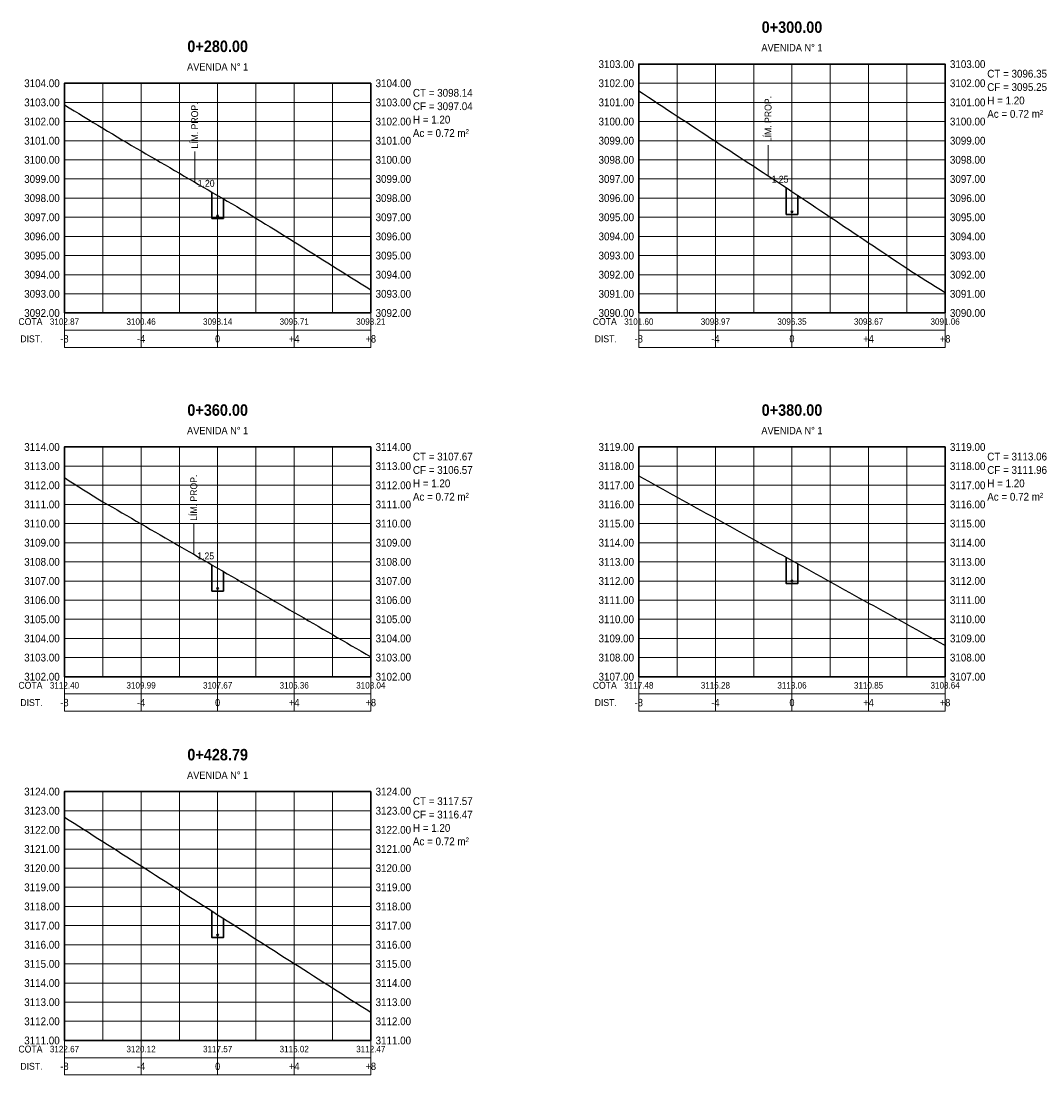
# Model space of a CAD drawing. Header units: metres. Extents: x 295850 to 310263, y 8095845 to 8104014.
# Tile 58 of 78: x 297250 to 297303, y 8103903 to 8103958. Entities that reach past the tile are written whole.
import ezdxf
from ezdxf.enums import TextEntityAlignment as Align

# ---------------------------------------------------------------- set-up
doc = ezdxf.new("R2010")
doc.units = ezdxf.units.M
doc.linetypes.add('CENTER', pattern=[5.08, 3.175, -0.635, 0.635, -0.635])
for name, color, linetype, lineweight in [('AP-EJES', 8, 'CENTER', 13), ('PERF-BANDAS', 7, 'Continuous', 18), ('PERF-MARCO', 7, 'Continuous', 35), ('SEC-GRILLA', 252, 'Continuous', 9), ('SEC-TERRENO', 32, 'Continuous', 25), ('SEC-TUB', 5, 'Continuous', 35), ('SEC-TXT', 7, 'Continuous', 18), ('SEC-ZANJA', 1, 'Continuous', 35)]:
    doc.layers.add(name, color=color, linetype=linetype, lineweight=lineweight)
doc.styles.add('ARIAL', font='arial.ttf')
doc.styles.add('ARIAL-B', font='arialbd.ttf')

# ---------------------------------------------------------------- blocks, each defined once
blk = doc.blocks.new('SECCION_AV1_028000')
at = {"layer": 'SEC-TUB'}
h = blk.add_hatch(color=256, dxfattribs=at)
h.dxf.hatch_style = 1
h.paths.add_polyline_path([(297260.037, 8103948.073), (297260.037, 8103948.078), (297260.036, 8103948.083), (297260.035, 8103948.088), (297260.032, 8103948.092), (297260.03, 8103948.096), (297260.027, 8103948.1), (297260.023, 8103948.103), (297260.019, 8103948.106), (297260.014, 8103948.108), (297260.01, 8103948.11), (297260.005, 8103948.111), (297260, 8103948.111), (297259.995, 8103948.111), (297259.99, 8103948.11), (297259.986, 8103948.108), (297259.981, 8103948.106), (297259.977, 8103948.103), (297259.973, 8103948.1), (297259.97, 8103948.096), (297259.968, 8103948.092), (297259.965, 8103948.088), (297259.964, 8103948.083), (297259.963, 8103948.078), (297259.963, 8103948.073), (297259.963, 8103948.069), (297259.964, 8103948.064), (297259.965, 8103948.059), (297259.968, 8103948.055), (297259.97, 8103948.051), (297259.973, 8103948.047), (297259.977, 8103948.044), (297259.981, 8103948.041), (297259.986, 8103948.039), (297259.99, 8103948.037), (297259.995, 8103948.036), (297260, 8103948.036), (297260.005, 8103948.036), (297260.01, 8103948.037), (297260.014, 8103948.039), (297260.019, 8103948.041), (297260.023, 8103948.044), (297260.027, 8103948.047), (297260.03, 8103948.051), (297260.032, 8103948.055), (297260.035, 8103948.059), (297260.036, 8103948.064), (297260.037, 8103948.069)])
at = {"layer": 'AP-EJES'}
for p, q in [((297260, 8103943), (297260, 8103955)), ((297258.8, 8103949.834), (297258.8, 8103951.434))]:
    blk.add_line(p, q, dxfattribs=at)
at = {"layer": 'PERF-BANDAS'}
for p, q in [((297252, 8103943), (297252, 8103941.2)), ((297256, 8103943), (297256, 8103941.2)), ((297260, 8103943), (297260, 8103941.2)), ((297264, 8103943), (297264, 8103941.2)), ((297268, 8103943), (297268, 8103941.2)), ((297252, 8103942.1), (297268, 8103942.1))]:
    blk.add_line(p, q, dxfattribs=at)
blk.add_lwpolyline([(297252, 8103941.2), (297268, 8103941.2), (297268, 8103943), (297252, 8103943)], close=True, dxfattribs=at)
at = {"layer": 'PERF-MARCO'}
blk.add_lwpolyline([(297252, 8103943), (297268, 8103943), (297268, 8103955), (297252, 8103955)], close=True, dxfattribs=at)
at = {"layer": 'SEC-GRILLA'}
for p, q in [((297252, 8103955), (297268, 8103955)), ((297252, 8103943), (297252, 8103955)), ((297254, 8103943), (297254, 8103955)), ((297256, 8103943), (297256, 8103955)), ((297258, 8103943), (297258, 8103955)), ((297260, 8103943), (297260, 8103955)), ((297262, 8103943), (297262, 8103955)), ((297264, 8103943), (297264, 8103955)), ((297266, 8103943), (297266, 8103955)), ((297268, 8103943), (297268, 8103955)), ((297252, 8103954), (297268, 8103954)), ((297252, 8103953), (297268, 8103953)), ((297252, 8103952), (297268, 8103952)), ((297252, 8103951), (297268, 8103951)), ((297252, 8103950), (297268, 8103950)), ((297252, 8103949), (297268, 8103949)), ((297252, 8103948), (297268, 8103948)), ((297252, 8103947), (297268, 8103947)), ((297252, 8103946), (297268, 8103946)), ((297252, 8103945), (297268, 8103945)), ((297252, 8103944), (297268, 8103944)), ((297252, 8103943), (297268, 8103943))]:
    blk.add_line(p, q, dxfattribs=at)
at = {"layer": 'SEC-TERRENO'}
blk.add_lwpolyline([(297252, 8103953.868), (297252.25, 8103953.717), (297252.5, 8103953.565), (297252.75, 8103953.413), (297253, 8103953.262), (297253.25, 8103953.11), (297253.5, 8103952.958), (297253.75, 8103952.806), (297254, 8103952.655), (297254.25, 8103952.503), (297254.5, 8103952.351), (297254.75, 8103952.2), (297255, 8103952.048), (297255.25, 8103951.9), (297255.5, 8103951.754), (297255.75, 8103951.609), (297256, 8103951.464), (297256.25, 8103951.318), (297256.5, 8103951.173), (297256.75, 8103951.027), (297257, 8103950.882), (297257.25, 8103950.736), (297257.5, 8103950.591), (297257.75, 8103950.445), (297258, 8103950.3), (297258.25, 8103950.154), (297258.5, 8103950.009), (297258.75, 8103949.863), (297259, 8103949.718), (297259.25, 8103949.572), (297259.5, 8103949.427), (297259.75, 8103949.281), (297260, 8103949.136), (297260.25, 8103948.99), (297260.5, 8103948.845), (297260.75, 8103948.7), (297261, 8103948.554), (297261.25, 8103948.409), (297261.5, 8103948.263), (297261.75, 8103948.117), (297262, 8103947.96), (297262.25, 8103947.804), (297262.5, 8103947.648), (297262.75, 8103947.492), (297263, 8103947.336), (297263.25, 8103947.18), (297263.5, 8103947.024), (297263.75, 8103946.868), (297264, 8103946.712), (297264.25, 8103946.555), (297264.5, 8103946.399), (297264.75, 8103946.243), (297265, 8103946.087), (297265.25, 8103945.931), (297265.5, 8103945.775), (297265.75, 8103945.619), (297266, 8103945.463), (297266.25, 8103945.307), (297266.5, 8103945.151), (297266.75, 8103944.994), (297267, 8103944.838), (297267.25, 8103944.682), (297267.5, 8103944.526), (297267.75, 8103944.37), (297268, 8103944.214)], dxfattribs=at)
at = {"layer": 'SEC-TUB'}
blk.add_circle((297260, 8103948.073), 0.0375, dxfattribs=at)
at = {"layer": 'SEC-ZANJA'}
blk.add_lwpolyline([(297259.7, 8103949.31), (297259.7, 8103947.936), (297260.3, 8103947.936), (297260.3, 8103948.961)], dxfattribs=at)
at = {"layer": 'SEC-TXT', "width": 0.9}
for s, height, style, p in [('0+280.00', 0.6, 'ARIAL-B', (297260, 8103956.45)), ('AVENIDA N° 1', 0.384, 'ARIAL', (297260, 8103955.55)), ('1.20', 0.36, 'ARIAL', (297259.4, 8103949.486))]:
    blk.add_text(s, height=height, dxfattribs=dict(at, style=style)).set_placement(p, align=Align.BOTTOM_CENTER)
at = {"layer": 'SEC-TXT', "style": 'ARIAL', "width": 0.9}
for s, height, p in [('3104.00', 0.408, (297251.75, 8103955)), ('3103.00', 0.408, (297251.75, 8103954)), ('3102.00', 0.408, (297251.75, 8103953)), ('3101.00', 0.408, (297251.75, 8103952)), ('3100.00', 0.408, (297251.75, 8103951)), ('3099.00', 0.408, (297251.75, 8103950)), ('3098.00', 0.408, (297251.75, 8103949)), ('3097.00', 0.408, (297251.75, 8103948)), ('3096.00', 0.408, (297251.75, 8103947)), ('3095.00', 0.408, (297251.75, 8103946)), ('3094.00', 0.408, (297251.75, 8103945)), ('3093.00', 0.408, (297251.75, 8103944)), ('3092.00', 0.408, (297251.75, 8103943)), ('COTA', 0.36, (297250.85, 8103942.55)), ('DIST.', 0.36, (297250.85, 8103941.65))]:
    blk.add_text(s, height=height, dxfattribs=at).set_placement(p, align=Align.MIDDLE_RIGHT)
for s, p in [('3104.00', (297268.25, 8103955)), ('CT = 3098.14', (297270.2, 8103954.5)), ('3103.00', (297268.25, 8103954)), ('CF = 3097.04', (297270.2, 8103953.8)), ('3102.00', (297268.25, 8103953)), ('H = 1.20', (297270.2, 8103953.1)), ('Ac = 0.72 m²', (297270.2, 8103952.4)), ('3101.00', (297268.25, 8103952)), ('3100.00', (297268.25, 8103951)), ('3099.00', (297268.25, 8103950)), ('3098.00', (297268.25, 8103949)), ('3097.00', (297268.25, 8103948)), ('3096.00', (297268.25, 8103947)), ('3095.00', (297268.25, 8103946)), ('3094.00', (297268.25, 8103945)), ('3093.00', (297268.25, 8103944)), ('3092.00', (297268.25, 8103943))]:
    blk.add_text(s, height=0.408, dxfattribs=at).set_placement(p, align=Align.MIDDLE_LEFT)
blk.add_text('LÍM. PROP.', height=0.36, rotation=90, dxfattribs=at).set_placement((297258.8, 8103951.584), align=Align.MIDDLE_LEFT)
for s, height, p in [('3102.87', 0.336, (297252, 8103942.55)), ('3100.46', 0.336, (297256, 8103942.55)), ('3098.14', 0.336, (297260, 8103942.55)), ('3095.71', 0.336, (297264, 8103942.55)), ('3093.21', 0.336, (297268, 8103942.55)), ('-8', 0.384, (297252, 8103941.65)), ('-4', 0.384, (297256, 8103941.65)), ('0', 0.384, (297260, 8103941.65)), ('+4', 0.384, (297264, 8103941.65)), ('+8', 0.384, (297268, 8103941.65))]:
    blk.add_text(s, height=height, dxfattribs=at).set_placement(p, align=Align.MIDDLE_CENTER)
blk = doc.blocks.new('SECCION_AV1_030000')
at = {"layer": 'SEC-TUB'}
h = blk.add_hatch(color=256, dxfattribs=at)
h.dxf.hatch_style = 1
h.paths.add_polyline_path([(297290.037, 8103948.285), (297290.037, 8103948.29), (297290.036, 8103948.294), (297290.035, 8103948.299), (297290.032, 8103948.303), (297290.03, 8103948.307), (297290.027, 8103948.311), (297290.023, 8103948.314), (297290.019, 8103948.317), (297290.014, 8103948.319), (297290.01, 8103948.321), (297290.005, 8103948.322), (297290, 8103948.322), (297289.995, 8103948.322), (297289.99, 8103948.321), (297289.986, 8103948.319), (297289.981, 8103948.317), (297289.977, 8103948.314), (297289.973, 8103948.311), (297289.97, 8103948.307), (297289.968, 8103948.303), (297289.965, 8103948.299), (297289.964, 8103948.294), (297289.963, 8103948.29), (297289.963, 8103948.285), (297289.963, 8103948.28), (297289.964, 8103948.275), (297289.965, 8103948.27), (297289.968, 8103948.266), (297289.97, 8103948.262), (297289.973, 8103948.258), (297289.977, 8103948.255), (297289.981, 8103948.252), (297289.986, 8103948.25), (297289.99, 8103948.248), (297289.995, 8103948.247), (297290, 8103948.247), (297290.005, 8103948.247), (297290.01, 8103948.248), (297290.014, 8103948.25), (297290.019, 8103948.252), (297290.023, 8103948.255), (297290.027, 8103948.258), (297290.03, 8103948.262), (297290.032, 8103948.266), (297290.035, 8103948.27), (297290.036, 8103948.275), (297290.037, 8103948.28)])
at = {"layer": 'AP-EJES'}
for p, q in [((297290, 8103943), (297290, 8103956)), ((297288.75, 8103950.171), (297288.75, 8103951.771))]:
    blk.add_line(p, q, dxfattribs=at)
at = {"layer": 'PERF-BANDAS'}
for p, q in [((297282, 8103943), (297282, 8103941.2)), ((297286, 8103943), (297286, 8103941.2)), ((297290, 8103943), (297290, 8103941.2)), ((297294, 8103943), (297294, 8103941.2)), ((297298, 8103943), (297298, 8103941.2)), ((297282, 8103942.1), (297298, 8103942.1))]:
    blk.add_line(p, q, dxfattribs=at)
blk.add_lwpolyline([(297282, 8103941.2), (297298, 8103941.2), (297298, 8103943), (297282, 8103943)], close=True, dxfattribs=at)
at = {"layer": 'PERF-MARCO'}
blk.add_lwpolyline([(297282, 8103943), (297298, 8103943), (297298, 8103956), (297282, 8103956)], close=True, dxfattribs=at)
at = {"layer": 'SEC-GRILLA'}
for p, q in [((297282, 8103956), (297298, 8103956)), ((297282, 8103943), (297282, 8103956)), ((297284, 8103943), (297284, 8103956)), ((297286, 8103943), (297286, 8103956)), ((297288, 8103943), (297288, 8103956)), ((297290, 8103943), (297290, 8103956)), ((297292, 8103943), (297292, 8103956)), ((297294, 8103943), (297294, 8103956)), ((297296, 8103943), (297296, 8103956)), ((297298, 8103943), (297298, 8103956)), ((297282, 8103955), (297298, 8103955)), ((297282, 8103954), (297298, 8103954)), ((297282, 8103953), (297298, 8103953)), ((297282, 8103952), (297298, 8103952)), ((297282, 8103951), (297298, 8103951)), ((297282, 8103950), (297298, 8103950)), ((297282, 8103949), (297298, 8103949)), ((297282, 8103948), (297298, 8103948)), ((297282, 8103947), (297298, 8103947)), ((297282, 8103946), (297298, 8103946)), ((297282, 8103945), (297298, 8103945)), ((297282, 8103944), (297298, 8103944)), ((297282, 8103943), (297298, 8103943))]:
    blk.add_line(p, q, dxfattribs=at)
at = {"layer": 'SEC-TERRENO'}
blk.add_lwpolyline([(297282, 8103954.601), (297282.25, 8103954.441), (297282.5, 8103954.277), (297282.75, 8103954.112), (297283, 8103953.947), (297283.25, 8103953.783), (297283.5, 8103953.618), (297283.75, 8103953.453), (297284, 8103953.289), (297284.25, 8103953.124), (297284.5, 8103952.959), (297284.75, 8103952.795), (297285, 8103952.63), (297285.25, 8103952.465), (297285.5, 8103952.301), (297285.75, 8103952.136), (297286, 8103951.971), (297286.25, 8103951.807), (297286.5, 8103951.643), (297286.75, 8103951.48), (297287, 8103951.316), (297287.25, 8103951.152), (297287.5, 8103950.989), (297287.75, 8103950.825), (297288, 8103950.661), (297288.25, 8103950.498), (297288.5, 8103950.334), (297288.75, 8103950.171), (297289, 8103950.007), (297289.25, 8103949.843), (297289.5, 8103949.68), (297289.75, 8103949.514), (297290, 8103949.347), (297290.25, 8103949.18), (297290.5, 8103949.013), (297290.75, 8103948.845), (297291, 8103948.678), (297291.25, 8103948.511), (297291.5, 8103948.343), (297291.75, 8103948.176), (297292, 8103948.009), (297292.25, 8103947.842), (297292.5, 8103947.674), (297292.75, 8103947.507), (297293, 8103947.34), (297293.25, 8103947.173), (297293.5, 8103947.005), (297293.75, 8103946.838), (297294, 8103946.671), (297294.25, 8103946.504), (297294.5, 8103946.336), (297294.75, 8103946.169), (297295, 8103946.002), (297295.25, 8103945.834), (297295.5, 8103945.667), (297295.75, 8103945.5), (297296, 8103945.333), (297296.25, 8103945.17), (297296.5, 8103945.012), (297296.75, 8103944.854), (297297, 8103944.696), (297297.25, 8103944.538), (297297.5, 8103944.38), (297297.75, 8103944.222), (297298, 8103944.065)], dxfattribs=at)
at = {"layer": 'SEC-TUB'}
blk.add_circle((297290, 8103948.285), 0.0375, dxfattribs=at)
at = {"layer": 'SEC-ZANJA'}
blk.add_lwpolyline([(297289.7, 8103949.548), (297289.7, 8103948.147), (297290.3, 8103948.147), (297290.3, 8103949.146)], dxfattribs=at)
at = {"layer": 'SEC-TXT', "width": 0.9}
for s, height, style, p in [('0+300.00', 0.6, 'ARIAL-B', (297290, 8103957.45)), ('AVENIDA N° 1', 0.384, 'ARIAL', (297290, 8103956.55)), ('1.25', 0.36, 'ARIAL', (297289.375, 8103949.697))]:
    blk.add_text(s, height=height, dxfattribs=dict(at, style=style)).set_placement(p, align=Align.BOTTOM_CENTER)
at = {"layer": 'SEC-TXT', "style": 'ARIAL', "width": 0.9}
for s, height, p in [('3103.00', 0.408, (297281.75, 8103956)), ('3102.00', 0.408, (297281.75, 8103955)), ('3101.00', 0.408, (297281.75, 8103954)), ('3100.00', 0.408, (297281.75, 8103953)), ('3099.00', 0.408, (297281.75, 8103952)), ('3098.00', 0.408, (297281.75, 8103951)), ('3097.00', 0.408, (297281.75, 8103950)), ('3096.00', 0.408, (297281.75, 8103949)), ('3095.00', 0.408, (297281.75, 8103948)), ('3094.00', 0.408, (297281.75, 8103947)), ('3093.00', 0.408, (297281.75, 8103946)), ('3092.00', 0.408, (297281.75, 8103945)), ('3091.00', 0.408, (297281.75, 8103944)), ('3090.00', 0.408, (297281.75, 8103943)), ('COTA', 0.36, (297280.85, 8103942.55)), ('DIST.', 0.36, (297280.85, 8103941.65))]:
    blk.add_text(s, height=height, dxfattribs=at).set_placement(p, align=Align.MIDDLE_RIGHT)
for s, p in [('3103.00', (297298.25, 8103956)), ('CT = 3096.35', (297300.2, 8103955.5)), ('3102.00', (297298.25, 8103955)), ('CF = 3095.25', (297300.2, 8103954.8)), ('3101.00', (297298.25, 8103954)), ('H = 1.20', (297300.2, 8103954.1)), ('Ac = 0.72 m²', (297300.2, 8103953.4)), ('3100.00', (297298.25, 8103953)), ('3099.00', (297298.25, 8103952)), ('3098.00', (297298.25, 8103951)), ('3097.00', (297298.25, 8103950)), ('3096.00', (297298.25, 8103949)), ('3095.00', (297298.25, 8103948)), ('3094.00', (297298.25, 8103947)), ('3093.00', (297298.25, 8103946)), ('3092.00', (297298.25, 8103945)), ('3091.00', (297298.25, 8103944)), ('3090.00', (297298.25, 8103943))]:
    blk.add_text(s, height=0.408, dxfattribs=at).set_placement(p, align=Align.MIDDLE_LEFT)
blk.add_text('LÍM. PROP.', height=0.36, rotation=90, dxfattribs=at).set_placement((297288.75, 8103951.921), align=Align.MIDDLE_LEFT)
for s, height, p in [('3101.60', 0.336, (297282, 8103942.55)), ('3098.97', 0.336, (297286, 8103942.55)), ('3096.35', 0.336, (297290, 8103942.55)), ('3093.67', 0.336, (297294, 8103942.55)), ('3091.06', 0.336, (297298, 8103942.55)), ('-8', 0.384, (297282, 8103941.65)), ('-4', 0.384, (297286, 8103941.65)), ('0', 0.384, (297290, 8103941.65)), ('+4', 0.384, (297294, 8103941.65)), ('+8', 0.384, (297298, 8103941.65))]:
    blk.add_text(s, height=height, dxfattribs=at).set_placement(p, align=Align.MIDDLE_CENTER)
blk = doc.blocks.new('SECCION_AV1_036000')
at = {"layer": 'SEC-TUB'}
h = blk.add_hatch(color=256, dxfattribs=at)
h.dxf.hatch_style = 1
h.paths.add_polyline_path([(297260.037, 8103928.609), (297260.037, 8103928.613), (297260.036, 8103928.618), (297260.035, 8103928.623), (297260.032, 8103928.627), (297260.03, 8103928.631), (297260.027, 8103928.635), (297260.023, 8103928.638), (297260.019, 8103928.641), (297260.014, 8103928.643), (297260.01, 8103928.645), (297260.005, 8103928.646), (297260, 8103928.646), (297259.995, 8103928.646), (297259.99, 8103928.645), (297259.986, 8103928.643), (297259.981, 8103928.641), (297259.977, 8103928.638), (297259.973, 8103928.635), (297259.97, 8103928.631), (297259.968, 8103928.627), (297259.965, 8103928.623), (297259.964, 8103928.618), (297259.963, 8103928.613), (297259.963, 8103928.609), (297259.963, 8103928.604), (297259.964, 8103928.599), (297259.965, 8103928.594), (297259.968, 8103928.59), (297259.97, 8103928.586), (297259.973, 8103928.582), (297259.977, 8103928.579), (297259.981, 8103928.576), (297259.986, 8103928.574), (297259.99, 8103928.572), (297259.995, 8103928.571), (297260, 8103928.571), (297260.005, 8103928.571), (297260.01, 8103928.572), (297260.014, 8103928.574), (297260.019, 8103928.576), (297260.023, 8103928.579), (297260.027, 8103928.582), (297260.03, 8103928.586), (297260.032, 8103928.59), (297260.035, 8103928.594), (297260.036, 8103928.599), (297260.037, 8103928.604)])
at = {"layer": 'AP-EJES'}
for p, q in [((297260, 8103924), (297260, 8103936)), ((297258.75, 8103930.394), (297258.75, 8103931.994))]:
    blk.add_line(p, q, dxfattribs=at)
at = {"layer": 'PERF-BANDAS'}
for p, q in [((297252, 8103924), (297252, 8103922.2)), ((297256, 8103924), (297256, 8103922.2)), ((297260, 8103924), (297260, 8103922.2)), ((297264, 8103924), (297264, 8103922.2)), ((297268, 8103924), (297268, 8103922.2)), ((297252, 8103923.1), (297268, 8103923.1))]:
    blk.add_line(p, q, dxfattribs=at)
blk.add_lwpolyline([(297252, 8103922.2), (297268, 8103922.2), (297268, 8103924), (297252, 8103924)], close=True, dxfattribs=at)
at = {"layer": 'PERF-MARCO'}
blk.add_lwpolyline([(297252, 8103924), (297268, 8103924), (297268, 8103936), (297252, 8103936)], close=True, dxfattribs=at)
at = {"layer": 'SEC-GRILLA'}
for p, q in [((297252, 8103936), (297268, 8103936)), ((297252, 8103924), (297252, 8103936)), ((297254, 8103924), (297254, 8103936)), ((297256, 8103924), (297256, 8103936)), ((297258, 8103924), (297258, 8103936)), ((297260, 8103924), (297260, 8103936)), ((297262, 8103924), (297262, 8103936)), ((297264, 8103924), (297264, 8103936)), ((297266, 8103924), (297266, 8103936)), ((297268, 8103924), (297268, 8103936)), ((297252, 8103935), (297268, 8103935)), ((297252, 8103934), (297268, 8103934)), ((297252, 8103933), (297268, 8103933)), ((297252, 8103932), (297268, 8103932)), ((297252, 8103931), (297268, 8103931)), ((297252, 8103930), (297268, 8103930)), ((297252, 8103929), (297268, 8103929)), ((297252, 8103928), (297268, 8103928)), ((297252, 8103927), (297268, 8103927)), ((297252, 8103926), (297268, 8103926)), ((297252, 8103925), (297268, 8103925)), ((297252, 8103924), (297268, 8103924))]:
    blk.add_line(p, q, dxfattribs=at)
at = {"layer": 'SEC-TERRENO'}
blk.add_lwpolyline([(297252, 8103934.399), (297252.25, 8103934.241), (297252.5, 8103934.082), (297252.75, 8103933.923), (297253, 8103933.765), (297253.25, 8103933.606), (297253.5, 8103933.448), (297253.75, 8103933.289), (297254, 8103933.143), (297254.25, 8103932.998), (297254.5, 8103932.853), (297254.75, 8103932.709), (297255, 8103932.564), (297255.25, 8103932.419), (297255.5, 8103932.275), (297255.75, 8103932.13), (297256, 8103931.985), (297256.25, 8103931.841), (297256.5, 8103931.696), (297256.75, 8103931.551), (297257, 8103931.407), (297257.25, 8103931.262), (297257.5, 8103931.118), (297257.75, 8103930.973), (297258, 8103930.828), (297258.25, 8103930.684), (297258.5, 8103930.539), (297258.75, 8103930.394), (297259, 8103930.25), (297259.25, 8103930.105), (297259.5, 8103929.96), (297259.75, 8103929.816), (297260, 8103929.671), (297260.25, 8103929.526), (297260.5, 8103929.382), (297260.75, 8103929.237), (297261, 8103929.093), (297261.25, 8103928.948), (297261.5, 8103928.803), (297261.75, 8103928.659), (297262, 8103928.514), (297262.25, 8103928.369), (297262.5, 8103928.225), (297262.75, 8103928.08), (297263, 8103927.935), (297263.25, 8103927.791), (297263.5, 8103927.646), (297263.75, 8103927.501), (297264, 8103927.357), (297264.25, 8103927.212), (297264.5, 8103927.068), (297264.75, 8103926.923), (297265, 8103926.778), (297265.25, 8103926.634), (297265.5, 8103926.489), (297265.75, 8103926.344), (297266, 8103926.2), (297266.25, 8103926.055), (297266.5, 8103925.91), (297266.75, 8103925.766), (297267, 8103925.621), (297267.25, 8103925.476), (297267.5, 8103925.332), (297267.75, 8103925.185), (297268, 8103925.039)], dxfattribs=at)
at = {"layer": 'SEC-TUB'}
blk.add_circle((297260, 8103928.609), 0.0375, dxfattribs=at)
at = {"layer": 'SEC-ZANJA'}
blk.add_lwpolyline([(297259.7, 8103929.845), (297259.7, 8103928.471), (297260.3, 8103928.471), (297260.3, 8103929.498)], dxfattribs=at)
at = {"layer": 'SEC-TXT', "width": 0.9}
for s, height, style, p in [('0+360.00', 0.6, 'ARIAL-B', (297260, 8103937.45)), ('AVENIDA N° 1', 0.384, 'ARIAL', (297260, 8103936.55)), ('1.25', 0.36, 'ARIAL', (297259.375, 8103930.021))]:
    blk.add_text(s, height=height, dxfattribs=dict(at, style=style)).set_placement(p, align=Align.BOTTOM_CENTER)
at = {"layer": 'SEC-TXT', "style": 'ARIAL', "width": 0.9}
for s, height, p in [('3114.00', 0.408, (297251.75, 8103936)), ('3113.00', 0.408, (297251.75, 8103935)), ('3112.00', 0.408, (297251.75, 8103934)), ('3111.00', 0.408, (297251.75, 8103933)), ('3110.00', 0.408, (297251.75, 8103932)), ('3109.00', 0.408, (297251.75, 8103931)), ('3108.00', 0.408, (297251.75, 8103930)), ('3107.00', 0.408, (297251.75, 8103929)), ('3106.00', 0.408, (297251.75, 8103928)), ('3105.00', 0.408, (297251.75, 8103927)), ('3104.00', 0.408, (297251.75, 8103926)), ('3103.00', 0.408, (297251.75, 8103925)), ('3102.00', 0.408, (297251.75, 8103924)), ('COTA', 0.36, (297250.85, 8103923.55)), ('DIST.', 0.36, (297250.85, 8103922.65))]:
    blk.add_text(s, height=height, dxfattribs=at).set_placement(p, align=Align.MIDDLE_RIGHT)
for s, p in [('3114.00', (297268.25, 8103936)), ('CT = 3107.67', (297270.2, 8103935.5)), ('3113.00', (297268.25, 8103935)), ('CF = 3106.57', (297270.2, 8103934.8)), ('H = 1.20', (297270.2, 8103934.1)), ('3112.00', (297268.25, 8103934)), ('3111.00', (297268.25, 8103933)), ('Ac = 0.72 m²', (297270.2, 8103933.4)), ('3110.00', (297268.25, 8103932)), ('3109.00', (297268.25, 8103931)), ('3108.00', (297268.25, 8103930)), ('3107.00', (297268.25, 8103929)), ('3106.00', (297268.25, 8103928)), ('3105.00', (297268.25, 8103927)), ('3104.00', (297268.25, 8103926)), ('3103.00', (297268.25, 8103925)), ('3102.00', (297268.25, 8103924))]:
    blk.add_text(s, height=0.408, dxfattribs=at).set_placement(p, align=Align.MIDDLE_LEFT)
blk.add_text('LÍM. PROP.', height=0.36, rotation=90, dxfattribs=at).set_placement((297258.75, 8103932.144), align=Align.MIDDLE_LEFT)
for s, height, p in [('3112.40', 0.336, (297252, 8103923.55)), ('3109.99', 0.336, (297256, 8103923.55)), ('3107.67', 0.336, (297260, 8103923.55)), ('3105.36', 0.336, (297264, 8103923.55)), ('3103.04', 0.336, (297268, 8103923.55)), ('-8', 0.384, (297252, 8103922.65)), ('-4', 0.384, (297256, 8103922.65)), ('0', 0.384, (297260, 8103922.65)), ('+4', 0.384, (297264, 8103922.65)), ('+8', 0.384, (297268, 8103922.65))]:
    blk.add_text(s, height=height, dxfattribs=at).set_placement(p, align=Align.MIDDLE_CENTER)
blk = doc.blocks.new('SECCION_AV1_038000')
at = {"layer": 'SEC-TUB'}
h = blk.add_hatch(color=256, dxfattribs=at)
h.dxf.hatch_style = 1
h.paths.add_polyline_path([(297290.037, 8103929.001), (297290.037, 8103929.006), (297290.036, 8103929.011), (297290.035, 8103929.016), (297290.032, 8103929.02), (297290.03, 8103929.024), (297290.027, 8103929.028), (297290.023, 8103929.031), (297290.019, 8103929.034), (297290.014, 8103929.036), (297290.01, 8103929.038), (297290.005, 8103929.039), (297290, 8103929.039), (297289.995, 8103929.039), (297289.99, 8103929.038), (297289.986, 8103929.036), (297289.981, 8103929.034), (297289.977, 8103929.031), (297289.973, 8103929.028), (297289.97, 8103929.024), (297289.968, 8103929.02), (297289.965, 8103929.016), (297289.964, 8103929.011), (297289.963, 8103929.006), (297289.963, 8103929.001), (297289.963, 8103928.997), (297289.964, 8103928.992), (297289.965, 8103928.987), (297289.968, 8103928.983), (297289.97, 8103928.979), (297289.973, 8103928.975), (297289.977, 8103928.972), (297289.981, 8103928.969), (297289.986, 8103928.967), (297289.99, 8103928.965), (297289.995, 8103928.964), (297290, 8103928.964), (297290.005, 8103928.964), (297290.01, 8103928.965), (297290.014, 8103928.967), (297290.019, 8103928.969), (297290.023, 8103928.972), (297290.027, 8103928.975), (297290.03, 8103928.979), (297290.032, 8103928.983), (297290.035, 8103928.987), (297290.036, 8103928.992), (297290.037, 8103928.997)])
at = {"layer": 'AP-EJES'}
blk.add_line((297290, 8103924), (297290, 8103936), dxfattribs=at)
at = {"layer": 'PERF-BANDAS'}
for p, q in [((297282, 8103924), (297282, 8103922.2)), ((297286, 8103924), (297286, 8103922.2)), ((297290, 8103924), (297290, 8103922.2)), ((297294, 8103924), (297294, 8103922.2)), ((297298, 8103924), (297298, 8103922.2)), ((297282, 8103923.1), (297298, 8103923.1))]:
    blk.add_line(p, q, dxfattribs=at)
blk.add_lwpolyline([(297282, 8103922.2), (297298, 8103922.2), (297298, 8103924), (297282, 8103924)], close=True, dxfattribs=at)
at = {"layer": 'PERF-MARCO'}
blk.add_lwpolyline([(297282, 8103924), (297298, 8103924), (297298, 8103936), (297282, 8103936)], close=True, dxfattribs=at)
at = {"layer": 'SEC-GRILLA'}
for p, q in [((297282, 8103936), (297298, 8103936)), ((297282, 8103924), (297282, 8103936)), ((297284, 8103924), (297284, 8103936)), ((297286, 8103924), (297286, 8103936)), ((297288, 8103924), (297288, 8103936)), ((297290, 8103924), (297290, 8103936)), ((297292, 8103924), (297292, 8103936)), ((297294, 8103924), (297294, 8103936)), ((297296, 8103924), (297296, 8103936)), ((297298, 8103924), (297298, 8103936)), ((297282, 8103935), (297298, 8103935)), ((297282, 8103934), (297298, 8103934)), ((297282, 8103933), (297298, 8103933)), ((297282, 8103932), (297298, 8103932)), ((297282, 8103931), (297298, 8103931)), ((297282, 8103930), (297298, 8103930)), ((297282, 8103929), (297298, 8103929)), ((297282, 8103928), (297298, 8103928)), ((297282, 8103927), (297298, 8103927)), ((297282, 8103926), (297298, 8103926)), ((297282, 8103925), (297298, 8103925)), ((297282, 8103924), (297298, 8103924))]:
    blk.add_line(p, q, dxfattribs=at)
at = {"layer": 'SEC-TERRENO'}
blk.add_lwpolyline([(297282, 8103934.485), (297282.25, 8103934.347), (297282.5, 8103934.209), (297282.75, 8103934.071), (297283, 8103933.933), (297283.25, 8103933.795), (297283.5, 8103933.657), (297283.75, 8103933.518), (297284, 8103933.38), (297284.25, 8103933.242), (297284.5, 8103933.104), (297284.75, 8103932.966), (297285, 8103932.828), (297285.25, 8103932.69), (297285.5, 8103932.552), (297285.75, 8103932.414), (297286, 8103932.276), (297286.25, 8103932.138), (297286.5, 8103932), (297286.75, 8103931.862), (297287, 8103931.724), (297287.25, 8103931.585), (297287.5, 8103931.447), (297287.75, 8103931.309), (297288, 8103931.171), (297288.25, 8103931.032), (297288.5, 8103930.894), (297288.75, 8103930.756), (297289, 8103930.617), (297289.25, 8103930.479), (297289.5, 8103930.341), (297289.75, 8103930.202), (297290, 8103930.064), (297290.25, 8103929.926), (297290.5, 8103929.787), (297290.75, 8103929.649), (297291, 8103929.511), (297291.25, 8103929.372), (297291.5, 8103929.234), (297291.75, 8103929.096), (297292, 8103928.957), (297292.25, 8103928.819), (297292.5, 8103928.681), (297292.75, 8103928.542), (297293, 8103928.404), (297293.25, 8103928.266), (297293.5, 8103928.127), (297293.75, 8103927.989), (297294, 8103927.851), (297294.25, 8103927.712), (297294.5, 8103927.574), (297294.75, 8103927.436), (297295, 8103927.297), (297295.25, 8103927.159), (297295.5, 8103927.021), (297295.75, 8103926.882), (297296, 8103926.744), (297296.25, 8103926.606), (297296.5, 8103926.467), (297296.75, 8103926.329), (297297, 8103926.191), (297297.25, 8103926.052), (297297.5, 8103925.914), (297297.75, 8103925.776), (297298, 8103925.637)], dxfattribs=at)
at = {"layer": 'SEC-TUB'}
blk.add_circle((297290, 8103929.001), 0.0375, dxfattribs=at)
at = {"layer": 'SEC-ZANJA'}
blk.add_lwpolyline([(297289.7, 8103930.23), (297289.7, 8103928.864), (297290.3, 8103928.864), (297290.3, 8103929.898)], dxfattribs=at)
at = {"layer": 'SEC-TXT', "width": 0.9}
for s, height, style, p in [('0+380.00', 0.6, 'ARIAL-B', (297290, 8103937.45)), ('AVENIDA N° 1', 0.384, 'ARIAL', (297290, 8103936.55))]:
    blk.add_text(s, height=height, dxfattribs=dict(at, style=style)).set_placement(p, align=Align.BOTTOM_CENTER)
at = {"layer": 'SEC-TXT', "style": 'ARIAL', "width": 0.9}
for s, height, p in [('3119.00', 0.408, (297281.75, 8103936)), ('3118.00', 0.408, (297281.75, 8103935)), ('3117.00', 0.408, (297281.75, 8103934)), ('3116.00', 0.408, (297281.75, 8103933)), ('3115.00', 0.408, (297281.75, 8103932)), ('3114.00', 0.408, (297281.75, 8103931)), ('3113.00', 0.408, (297281.75, 8103930)), ('3112.00', 0.408, (297281.75, 8103929)), ('3111.00', 0.408, (297281.75, 8103928)), ('3110.00', 0.408, (297281.75, 8103927)), ('3109.00', 0.408, (297281.75, 8103926)), ('3108.00', 0.408, (297281.75, 8103925)), ('3107.00', 0.408, (297281.75, 8103924)), ('COTA', 0.36, (297280.85, 8103923.55)), ('DIST.', 0.36, (297280.85, 8103922.65))]:
    blk.add_text(s, height=height, dxfattribs=at).set_placement(p, align=Align.MIDDLE_RIGHT)
for s, p in [('3119.00', (297298.25, 8103936)), ('CT = 3113.06', (297300.2, 8103935.5)), ('3118.00', (297298.25, 8103935)), ('CF = 3111.96', (297300.2, 8103934.8)), ('H = 1.20', (297300.2, 8103934.1)), ('3117.00', (297298.25, 8103934)), ('3116.00', (297298.25, 8103933)), ('Ac = 0.72 m²', (297300.2, 8103933.4)), ('3115.00', (297298.25, 8103932)), ('3114.00', (297298.25, 8103931)), ('3113.00', (297298.25, 8103930)), ('3112.00', (297298.25, 8103929)), ('3111.00', (297298.25, 8103928)), ('3110.00', (297298.25, 8103927)), ('3109.00', (297298.25, 8103926)), ('3108.00', (297298.25, 8103925)), ('3107.00', (297298.25, 8103924))]:
    blk.add_text(s, height=0.408, dxfattribs=at).set_placement(p, align=Align.MIDDLE_LEFT)
for s, height, p in [('3117.48', 0.336, (297282, 8103923.55)), ('3115.28', 0.336, (297286, 8103923.55)), ('3113.06', 0.336, (297290, 8103923.55)), ('3110.85', 0.336, (297294, 8103923.55)), ('3108.64', 0.336, (297298, 8103923.55)), ('-8', 0.384, (297282, 8103922.65)), ('-4', 0.384, (297286, 8103922.65)), ('0', 0.384, (297290, 8103922.65)), ('+4', 0.384, (297294, 8103922.65)), ('+8', 0.384, (297298, 8103922.65))]:
    blk.add_text(s, height=height, dxfattribs=at).set_placement(p, align=Align.MIDDLE_CENTER)
blk = doc.blocks.new('SECCION_AV1_042879')
at = {"layer": 'SEC-TUB'}
h = blk.add_hatch(color=256, dxfattribs=at)
h.dxf.hatch_style = 1
h.paths.add_polyline_path([(297260.037, 8103910.507), (297260.037, 8103910.512), (297260.036, 8103910.517), (297260.035, 8103910.522), (297260.032, 8103910.526), (297260.03, 8103910.53), (297260.027, 8103910.534), (297260.023, 8103910.537), (297260.019, 8103910.54), (297260.014, 8103910.542), (297260.01, 8103910.544), (297260.005, 8103910.545), (297260, 8103910.545), (297259.995, 8103910.545), (297259.99, 8103910.544), (297259.986, 8103910.542), (297259.981, 8103910.54), (297259.977, 8103910.537), (297259.973, 8103910.534), (297259.97, 8103910.53), (297259.968, 8103910.526), (297259.965, 8103910.522), (297259.964, 8103910.517), (297259.963, 8103910.512), (297259.963, 8103910.507), (297259.963, 8103910.502), (297259.964, 8103910.498), (297259.965, 8103910.493), (297259.968, 8103910.489), (297259.97, 8103910.485), (297259.973, 8103910.481), (297259.977, 8103910.478), (297259.981, 8103910.475), (297259.986, 8103910.473), (297259.99, 8103910.471), (297259.995, 8103910.47), (297260, 8103910.47), (297260.005, 8103910.47), (297260.01, 8103910.471), (297260.014, 8103910.473), (297260.019, 8103910.475), (297260.023, 8103910.478), (297260.027, 8103910.481), (297260.03, 8103910.485), (297260.032, 8103910.489), (297260.035, 8103910.493), (297260.036, 8103910.498), (297260.037, 8103910.502)])
at = {"layer": 'AP-EJES'}
blk.add_line((297260, 8103905), (297260, 8103918), dxfattribs=at)
at = {"layer": 'PERF-BANDAS'}
for p, q in [((297252, 8103905), (297252, 8103903.2)), ((297256, 8103905), (297256, 8103903.2)), ((297260, 8103905), (297260, 8103903.2)), ((297264, 8103905), (297264, 8103903.2)), ((297268, 8103905), (297268, 8103903.2)), ((297252, 8103904.1), (297268, 8103904.1))]:
    blk.add_line(p, q, dxfattribs=at)
blk.add_lwpolyline([(297252, 8103903.2), (297268, 8103903.2), (297268, 8103905), (297252, 8103905)], close=True, dxfattribs=at)
at = {"layer": 'PERF-MARCO'}
blk.add_lwpolyline([(297252, 8103905), (297268, 8103905), (297268, 8103918), (297252, 8103918)], close=True, dxfattribs=at)
at = {"layer": 'SEC-GRILLA'}
for p, q in [((297252, 8103918), (297268, 8103918)), ((297252, 8103905), (297252, 8103918)), ((297254, 8103905), (297254, 8103918)), ((297256, 8103905), (297256, 8103918)), ((297258, 8103905), (297258, 8103918)), ((297260, 8103905), (297260, 8103918)), ((297262, 8103905), (297262, 8103918)), ((297264, 8103905), (297264, 8103918)), ((297266, 8103905), (297266, 8103918)), ((297268, 8103905), (297268, 8103918)), ((297252, 8103917), (297268, 8103917)), ((297252, 8103916), (297268, 8103916)), ((297252, 8103915), (297268, 8103915)), ((297252, 8103914), (297268, 8103914)), ((297252, 8103913), (297268, 8103913)), ((297252, 8103912), (297268, 8103912)), ((297252, 8103911), (297268, 8103911)), ((297252, 8103910), (297268, 8103910)), ((297252, 8103909), (297268, 8103909)), ((297252, 8103908), (297268, 8103908)), ((297252, 8103907), (297268, 8103907)), ((297252, 8103906), (297268, 8103906)), ((297252, 8103905), (297268, 8103905))]:
    blk.add_line(p, q, dxfattribs=at)
at = {"layer": 'SEC-TERRENO'}
blk.add_lwpolyline([(297252, 8103916.669), (297252.25, 8103916.509), (297252.5, 8103916.35), (297252.75, 8103916.191), (297253, 8103916.031), (297253.25, 8103915.872), (297253.5, 8103915.713), (297253.75, 8103915.553), (297254, 8103915.394), (297254.25, 8103915.235), (297254.5, 8103915.075), (297254.75, 8103914.916), (297255, 8103914.757), (297255.25, 8103914.597), (297255.5, 8103914.438), (297255.75, 8103914.279), (297256, 8103914.119), (297256.25, 8103913.96), (297256.5, 8103913.801), (297256.75, 8103913.641), (297257, 8103913.482), (297257.25, 8103913.323), (297257.5, 8103913.163), (297257.75, 8103913.004), (297258, 8103912.845), (297258.25, 8103912.685), (297258.5, 8103912.526), (297258.75, 8103912.367), (297259, 8103912.207), (297259.25, 8103912.048), (297259.5, 8103911.889), (297259.75, 8103911.729), (297260, 8103911.57), (297260.25, 8103911.411), (297260.5, 8103911.251), (297260.75, 8103911.092), (297261, 8103910.932), (297261.25, 8103910.773), (297261.5, 8103910.614), (297261.75, 8103910.454), (297262, 8103910.295), (297262.25, 8103910.136), (297262.5, 8103909.977), (297262.75, 8103909.817), (297263, 8103909.658), (297263.25, 8103909.499), (297263.5, 8103909.339), (297263.75, 8103909.18), (297264, 8103909.021), (297264.25, 8103908.861), (297264.5, 8103908.702), (297264.75, 8103908.543), (297265, 8103908.384), (297265.25, 8103908.224), (297265.5, 8103908.065), (297265.75, 8103907.906), (297266, 8103907.746), (297266.25, 8103907.587), (297266.5, 8103907.428), (297266.75, 8103907.268), (297267, 8103907.109), (297267.25, 8103906.95), (297267.5, 8103906.791), (297267.75, 8103906.631), (297268, 8103906.472)], dxfattribs=at)
at = {"layer": 'SEC-TUB'}
blk.add_circle((297260, 8103910.507), 0.0375, dxfattribs=at)
at = {"layer": 'SEC-ZANJA'}
blk.add_lwpolyline([(297259.7, 8103911.761), (297259.7, 8103910.37), (297260.3, 8103910.37), (297260.3, 8103911.379)], dxfattribs=at)
at = {"layer": 'SEC-TXT', "width": 0.9}
for s, height, style, p in [('0+428.79', 0.6, 'ARIAL-B', (297260, 8103919.45)), ('AVENIDA N° 1', 0.384, 'ARIAL', (297260, 8103918.55))]:
    blk.add_text(s, height=height, dxfattribs=dict(at, style=style)).set_placement(p, align=Align.BOTTOM_CENTER)
at = {"layer": 'SEC-TXT', "style": 'ARIAL', "width": 0.9}
for s, height, p in [('3124.00', 0.408, (297251.75, 8103918)), ('3123.00', 0.408, (297251.75, 8103917)), ('3122.00', 0.408, (297251.75, 8103916)), ('3121.00', 0.408, (297251.75, 8103915)), ('3120.00', 0.408, (297251.75, 8103914)), ('3119.00', 0.408, (297251.75, 8103913)), ('3118.00', 0.408, (297251.75, 8103912)), ('3117.00', 0.408, (297251.75, 8103911)), ('3116.00', 0.408, (297251.75, 8103910)), ('3115.00', 0.408, (297251.75, 8103909)), ('3114.00', 0.408, (297251.75, 8103908)), ('3113.00', 0.408, (297251.75, 8103907)), ('3112.00', 0.408, (297251.75, 8103906)), ('3111.00', 0.408, (297251.75, 8103905)), ('COTA', 0.36, (297250.85, 8103904.55)), ('DIST.', 0.36, (297250.85, 8103903.65))]:
    blk.add_text(s, height=height, dxfattribs=at).set_placement(p, align=Align.MIDDLE_RIGHT)
for s, p in [('3124.00', (297268.25, 8103918)), ('CT = 3117.57', (297270.2, 8103917.5)), ('3123.00', (297268.25, 8103917)), ('CF = 3116.47', (297270.2, 8103916.8)), ('3122.00', (297268.25, 8103916)), ('H = 1.20', (297270.2, 8103916.1)), ('Ac = 0.72 m²', (297270.2, 8103915.4)), ('3121.00', (297268.25, 8103915)), ('3120.00', (297268.25, 8103914)), ('3119.00', (297268.25, 8103913)), ('3118.00', (297268.25, 8103912)), ('3117.00', (297268.25, 8103911)), ('3116.00', (297268.25, 8103910)), ('3115.00', (297268.25, 8103909)), ('3114.00', (297268.25, 8103908)), ('3113.00', (297268.25, 8103907)), ('3112.00', (297268.25, 8103906)), ('3111.00', (297268.25, 8103905))]:
    blk.add_text(s, height=0.408, dxfattribs=at).set_placement(p, align=Align.MIDDLE_LEFT)
for s, height, p in [('3122.67', 0.336, (297252, 8103904.55)), ('3120.12', 0.336, (297256, 8103904.55)), ('3117.57', 0.336, (297260, 8103904.55)), ('3115.02', 0.336, (297264, 8103904.55)), ('3112.47', 0.336, (297268, 8103904.55)), ('-8', 0.384, (297252, 8103903.65)), ('-4', 0.384, (297256, 8103903.65)), ('0', 0.384, (297260, 8103903.65)), ('+4', 0.384, (297264, 8103903.65)), ('+8', 0.384, (297268, 8103903.65))]:
    blk.add_text(s, height=height, dxfattribs=at).set_placement(p, align=Align.MIDDLE_CENTER)

msp = doc.modelspace()

# ---------------------------------------------------------------- block references
at = {"layer": 'SEC-GRILLA'}
for name in ['SECCION_AV1_030000', 'SECCION_AV1_028000', 'SECCION_AV1_036000', 'SECCION_AV1_038000', 'SECCION_AV1_042879']:
    msp.add_blockref(name, (0, 0), dxfattribs=at)

doc.saveas('drawing.dxf')
